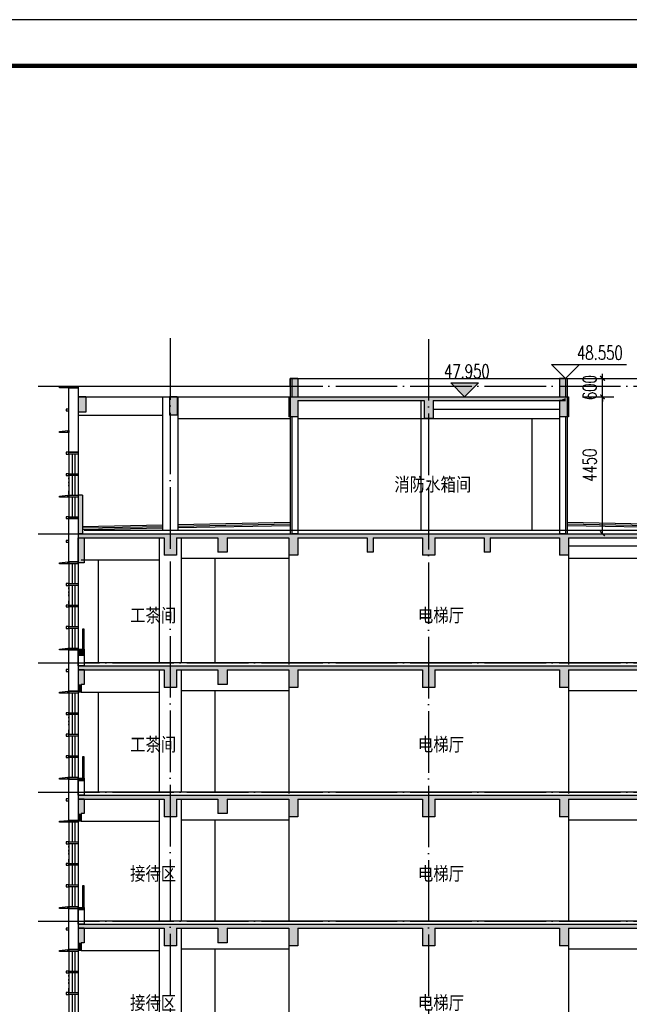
# Model space of a CAD drawing. Header units: millimetres. Extents: x 500457 to 783861, y -293374 to -162131.
# Tile 73 of 116: x 716080 to 735902, y -202151 to -170141. Entities that reach past the tile are written whole.
import ezdxf

# ---------------------------------------------------------------- set-up
doc = ezdxf.new("R2010")
doc.units = ezdxf.units.MM
doc.header["$LTSCALE"] = 1000
doc.linetypes.add('DOTE', pattern=[2.42, 2, -0.2, 0.02, -0.2])
for name, color, linetype in [('A-DOOR-FIRE', 4, 'Continuous'), ('A-SECT-SURF', 6, 'Continuous'), ('A-看线', 115, 'Continuous'), ('DIM_ELEV', 3, 'Continuous'), ('DOTE', 1, 'DOTE'), ('E_WINDOW', 4, 'Continuous'), ('EVTR', 2, 'Continuous'), ('LY_MC_section A_A$0$A31----(18)', 140, 'Continuous'), ('PUB_DIM', 3, 'Continuous'), ('PUB_HATCH', 8, 'Continuous'), ('PUB_TEXT', 7, 'Continuous'), ('PUB_TITLE', 4, 'Continuous'), ('SURFACE', 6, 'Continuous'), ('WALL', 255, 'Continuous'), ('板洞', 6, 'Continuous')]:
    doc.layers.add(name, color=color, linetype=linetype)
doc.styles.add('_TCH_DIM', font='SIMPLEX', dxfattribs={"bigfont": 'GBCBIG'})
doc.styles.add('_TCH_DIM_T3', font='SIMPLEX', dxfattribs={"width": 0.705882, "bigfont": 'GBCBIG'})
doc.styles.add('TSSD_Norm', font='tssdeng.shx', dxfattribs={"bigfont": 'hztxt.shx'})
doc.dimstyles.new('_TCH_ARCH&&150', dxfattribs={"dimtxt": 446.25, "dimasz": 150, "dimexe": 375, "dimexo": 450, "dimgap": 189.375, "dimtad": 1, "dimdec": 0, "dimzin": 0, "dimdsep": 46, "dimtxsty": '_TCH_DIM_T3', "dimblk": 'ARCHTICK', "dimcen": 0.09, "dimclrt": 7, "dimazin": 2, "dimtfac": 1, "dimtdec": 0, "dimtix": 1, "dimtmove": 2, "dimatfit": 3, "dimfxl": 1, "dimtolj": 1, "dimtzin": 0, "dimarcsym": 0})

# ---------------------------------------------------------------- blocks, each defined once
blk = doc.blocks.new('A$C7aab0e27')
at = {"layer": 'LY_MC_section A_A$0$A31----(18)'}
for points in [[(-30, 0), (-30, -60), (-300, -60), (-300, -30)], [(-30, -60), (-30, 0), (0, 0), (0, -60)]]:
    blk.add_lwpolyline(points, close=True, dxfattribs=at)
blk = doc.blocks.new('A$C37e4a2ef')
at = {"layer": 'LY_MC_section A_A$0$A31----(18)'}
blk.add_lwpolyline([(0, 0), (300, 0), (300, -60), (0, -60)], close=True, dxfattribs=at)
at = {"layer": 'A-DOOR-FIRE'}
blk.add_blockref('A$C7aab0e27', (0, 0), dxfattribs=at)
blk = doc.blocks.new('A$C42b86bd6')
at = {"layer": 'LY_MC_section A_A$0$A31----(18)'}
for points in [[(90, 0), (0, 0), (0, -60), (90, -60)], [(90, 0), (390, 0), (390, -60), (90, -60)]]:
    blk.add_lwpolyline(points, close=True, dxfattribs=at)
blk = doc.blocks.new('A$C827e71c0')
at = {"layer": 'LY_MC_section A_A$0$A31----(18)'}
blk.add_lwpolyline([(0, 0), (-90, 0), (-90, -60), (0, -60)], close=True, dxfattribs=at)
blk = doc.blocks.new('A$C3da70275')
at = {"layer": 'PUB_HATCH'}
for points in [[(0, -80), (0, -550), (200, -550), (200, -80)], [(100, -550), (0, -550), (0, -800), (100, -800)], [(0, -3600), (200, -3600), (200, -3670), (0, -3670)]]:
    blk.add_hatch(color=256, dxfattribs=at).paths.add_polyline_path(points)
at = {"layer": 'EVTR'}
blk.add_lwpolyline([(200, -3600), (200, -2900), (140, -2900), (140, -3600)], dxfattribs=at)
at = {"layer": 'WALL', "color": 0}
for p, q in [((0, -80), (0, -550)), ((200, -80), (0, -80)), ((200, -80), (200, -550)), ((0, -550), (0, -800)), ((200, -550), (100, -550)), ((100, -550), (100, -800)), ((100, -800), (0, -800))]:
    blk.add_line(p, q, dxfattribs=at)
at = {"layer": 'WALL'}
for points in [[(0, -3600), (200, -3600), (200, -3670), (0, -3670)], [(0, -3670), (200, -3670), (200, -4150), (0, -4150)]]:
    blk.add_lwpolyline(points, close=True, dxfattribs=at)
blk = doc.blocks.new('$EWDLib$00001159')
for p, q in [((0, 0), (0, 1500)), ((84, 0), (84, 1500)), ((156, 0), (156, 1500)), ((240, 0), (240, 1500))]:
    blk.add_line(p, q)
blk = doc.blocks.new('A$Cbfcdd665')
at = {"layer": 'PUB_HATCH'}
for points in [[(600, -5000), (800, -5000), (800, -5820), (600, -5820)], [(600, -8620), (800, -8620), (800, -8820), (600, -8820)]]:
    blk.add_hatch(color=256, dxfattribs=at).paths.add_polyline_path(points)
at = {"layer": 'EVTR'}
blk.add_lwpolyline([(800, -8620), (800, -7970), (740, -7970), (740, -8620)], dxfattribs=at)
at = {"layer": 'LY_MC_section A_A$0$A31----(18)'}
for points in [[(300, -300), (290, -300), (290, -350), (300, -350)], [(300, -130), (600, -130), (600, -2220), (300, -2220)], [(300, -400), (290, -400), (290, -450), (300, -450)], [(300, -550), (290, -550), (290, -600), (300, -600)], [(300, -650), (290, -650), (290, -750), (300, -750)], [(300, -950), (290, -950), (290, -1000), (300, -1000)], [(300, -1080), (290, -1080), (290, -1130), (300, -1130)], [(300, -1180), (290, -1180), (290, -1230), (300, -1230)], [(300, -1380), (290, -1380), (290, -1480), (300, -1480)], [(300, -3050), (290, -3050), (290, -3100), (300, -3100)], [(300, -3180), (290, -3180), (290, -3230), (300, -3230)], [(300, -3280), (290, -3280), (290, -3330), (300, -3330)], [(300, -3480), (290, -3480), (290, -3580), (300, -3580)], [(300, -4380), (600, -4380), (600, -5790), (300, -5790)], [(300, -4570), (290, -4570), (290, -4670), (300, -4670)], [(300, -4770), (290, -4770), (290, -4870), (300, -4870)], [(300, -4920), (290, -4920), (290, -4970), (300, -4970)], [(300, -5220), (290, -5220), (290, -5270), (300, -5270)], [(300, -5320), (290, -5320), (290, -5370), (300, -5370)], [(300, -5420), (290, -5420), (290, -5470), (300, -5470)], [(300, -5570), (290, -5570), (290, -5670), (300, -5670)], [(300, -6620), (290, -6620), (290, -6670), (300, -6670)], [(300, -6750), (290, -6750), (290, -6800), (300, -6800)], [(300, -6850), (290, -6850), (290, -6900), (300, -6900)], [(300, -7050), (290, -7050), (290, -7150), (300, -7150)], [(300, -8770), (290, -8770), (290, -8870), (300, -8870)], [(300, -8650), (600, -8650), (600, -9990), (300, -9990)], [(300, -8970), (290, -8970), (290, -9070), (300, -9070)], [(300, -9120), (290, -9120), (290, -9170), (300, -9170)], [(300, -9420), (290, -9420), (290, -9470), (300, -9470)], [(300, -9520), (290, -9520), (290, -9570), (300, -9570)], [(300, -9620), (290, -9620), (290, -9670), (300, -9670)], [(300, -9770), (290, -9770), (290, -9870), (300, -9870)], [(300, -10820), (290, -10820), (290, -10870), (300, -10870)], [(300, -10950), (290, -10950), (290, -11000), (300, -11000)], [(300, -11050), (290, -11050), (290, -11100), (300, -11100)], [(300, -11250), (290, -11250), (290, -11350), (300, -11350)], [(300, -12970), (290, -12970), (290, -13070), (300, -13070)], [(300, -12850), (600, -12850), (600, -14190), (300, -14190)], [(300, -13170), (290, -13170), (290, -13270), (300, -13270)], [(300, -13320), (290, -13320), (290, -13370), (300, -13370)], [(300, -13620), (290, -13620), (290, -13670), (300, -13670)], [(300, -13720), (290, -13720), (290, -13770), (300, -13770)], [(300, -13820), (290, -13820), (290, -13870), (300, -13870)], [(300, -13970), (290, -13970), (290, -14070), (300, -14070)], [(300, -15020), (290, -15020), (290, -15070), (300, -15070)], [(300, -15150), (290, -15150), (290, -15200), (300, -15200)], [(300, -15250), (290, -15250), (290, -15300), (300, -15300)], [(300, -15450), (290, -15450), (290, -15550), (300, -15550)], [(300, -17170), (290, -17170), (290, -17270), (300, -17270)], [(300, -17050), (600, -17050), (600, -18390), (300, -18390)], [(300, -17370), (290, -17370), (290, -17470), (300, -17470)], [(300, -17520), (290, -17520), (290, -17570), (300, -17570)], [(300, -17820), (290, -17820), (290, -17870), (300, -17870)], [(300, -17920), (290, -17920), (290, -17970), (300, -17970)], [(300, -18020), (290, -18020), (290, -18070), (300, -18070)], [(300, -18170), (290, -18170), (290, -18270), (300, -18270)], [(300, -19220), (290, -19220), (290, -19270), (300, -19270)], [(300, -19350), (290, -19350), (290, -19400), (300, -19400)], [(300, -19450), (290, -19450), (290, -19500), (300, -19500)], [(300, -19650), (290, -19650), (290, -19750), (300, -19750)]]:
    blk.add_lwpolyline(points, close=True, dxfattribs=at)
at = {"layer": 'WALL'}
for points in [[(600, -5000), (800, -5000), (800, -5820), (600, -5820)], [(600, -8620), (800, -8620), (800, -8820), (600, -8820)], [(600, -8820), (800, -8820), (800, -9170), (600, -9170)]]:
    blk.add_lwpolyline(points, close=True, dxfattribs=at)
at = {"layer": 'A-DOOR-FIRE'}
for name, p in [('A$C37e4a2ef', (300, -70)), ('A$C827e71c0', (300, -820)), ('A$C7aab0e27', (300, -1520)), ('A$C42b86bd6', (210, -2220)), ('A$C42b86bd6', (210, -2920)), ('A$C37e4a2ef', (300, -3620)), ('A$C42b86bd6', (210, -4320)), ('A$C827e71c0', (300, -5090)), ('A$C37e4a2ef', (300, -5790)), ('A$C42b86bd6', (210, -6490)), ('A$C37e4a2ef', (300, -8590)), ('A$C37e4a2ef', (300, -8590)), ('A$C827e71c0', (300, -9290)), ('A$C37e4a2ef', (300, -9990)), ('A$C42b86bd6', (210, -10690)), ('A$C37e4a2ef', (300, -12790)), ('A$C37e4a2ef', (300, -12790)), ('A$C827e71c0', (300, -13490)), ('A$C37e4a2ef', (300, -14190)), ('A$C42b86bd6', (210, -14890)), ('A$C37e4a2ef', (300, -16990)), ('A$C37e4a2ef', (300, -16990)), ('A$C827e71c0', (300, -17690)), ('A$C37e4a2ef', (300, -18390)), ('A$C42b86bd6', (210, -19090))]:
    blk.add_blockref(name, p, dxfattribs=at)
at = {"layer": 'LY_MC_section A_A$0$A31----(18)', "rotation": 179.9999999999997}
for p, xscale, yscale in [((600, -2280), 1.250000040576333, 0.4266666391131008), ((600, -2980), 1.249999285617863, 0.426666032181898), ((600, -3680), 1.249999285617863, 0.426666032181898), ((600, -5850), 1.250000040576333, 0.4266666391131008), ((600, -6550), 1.250000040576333, 0.4266666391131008), ((600, -7250), 1.250000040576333, 0.4266666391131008), ((600, -7950), 1.250000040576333, 0.4266666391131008), ((600, -10050), 1.250000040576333, 0.4266666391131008), ((600, -10750), 1.250000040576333, 0.4266666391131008), ((600, -11450), 1.250000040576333, 0.4266666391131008), ((600, -12150), 1.250000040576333, 0.4266666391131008), ((600, -14250), 1.250000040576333, 0.4266666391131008), ((600, -14950), 1.250000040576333, 0.4266666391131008), ((600, -15650), 1.250000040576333, 0.4266666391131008), ((600, -16350), 1.250000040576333, 0.4266666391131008), ((600, -18450), 1.250000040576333, 0.4266666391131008), ((600, -19150), 1.250000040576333, 0.4266666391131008), ((600, -19850), 1.250000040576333, 0.4266666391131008)]:
    blk.add_blockref('$EWDLib$00001159', p, dxfattribs=dict(at, xscale=xscale, yscale=yscale))
at = {"layer": 'LY_MC_section A_A$0$A31----(18)'}
for p in [(210, -7190), (210, -7890), (210, -11390), (210, -12090), (210, -15590), (210, -16290), (210, -19790)]:
    blk.add_blockref('A$C42b86bd6', p, dxfattribs=at)
at = {"layer": '板洞'}
for p in [(600, -9220), (600, -13420), (600, -17620)]:
    blk.add_blockref('A$C3da70275', p, dxfattribs=at)
blk = doc.blocks.new('A$Cea3862ed')
at = {"layer": 'PUB_HATCH'}
for points in [[(-300, -230), (2500, -230), (2700, -187), (2700, -100), (-300, -100)], [(2700, -187), (2500, -230), (2500, -800), (2900, -800), (2900, -230)], [(2700, -187), (2900, -230), (4250, -230), (4400, -187), (4400, -100), (2700, -100)], [(4400, -187), (4250, -230), (4250, -700), (4550, -700), (4550, -230)], [(4400, -187), (4550, -230), (6550, -230), (6700, -187), (6700, -100), (4400, -100)], [(6700, -187), (6550, -230), (6550, -800), (6850, -800), (6850, -230)], [(6700, -187), (6850, -230), (9100, -230), (9200, -187), (9200, -100), (6700, -100)], [(9200, -187), (9100, -230), (9100, -700), (9300, -700), (9300, -230)], [(9200, -187), (9300, -230), (10900, -230), (11100, -187), (11100, -100), (9200, -100)], [(11100, -187), (10900, -230), (10900, -800), (11300, -800), (11300, -230)], [(11100, -187), (11300, -230), (12900, -230), (13000, -187), (13000, -100), (11100, -100)], [(13000, -187), (12900, -230), (12900, -700), (13100, -700), (13100, -230)], [(13000, -187), (13100, -230), (15350, -230), (15500, -187), (15500, -100), (13000, -100)], [(15500, -187), (15350, -230), (15350, -800), (15650, -800), (15650, -230)], [(15500, -187), (15650, -230), (18025, -230), (18192, -187), (18275, -100), (15500, -100)], [(18192, -187), (18025, -230), (18025, -700), (18275, -700), (18275, -230)], [(18192, -187), (18275, -230), (19300, -230), (19500, -187), (19500, -100), (18275, -100)], [(19500, -187), (19300, -230), (19300, -800), (19700, -800), (19700, -230)], [(19500, -187), (19700, -230), (22500, -230), (22500, -100), (19500, -100)]]:
    blk.add_hatch(color=256, dxfattribs=at).paths.add_polyline_path(points)
at = {"layer": 'A-SECT-SURF'}
blk.add_line((22300, 0), (-100, 0), dxfattribs=at)
at = {"layer": 'A-看线'}
for p, q in [((2350, -4300), (2350, -230)), ((3050, -230), (3050, -4300)), ((19150, -4300), (19150, -230)), ((19850, -230), (19850, -4300)), ((15650, -500), (18025, -500)), ((18275, -500), (19150, -500)), ((15650, -900), (19150, -900))]:
    blk.add_line(p, q, dxfattribs=at)
for points in [[(-200, -950), (2350, -950)], [(349, -950), (349, -4300)], [(3050, -900), (6550, -900)], [(4150, -900), (4150, -4300)], [(6550, -800), (6550, -4350)], [(15650, -800), (15650, -4350)], [(19850, -950), (22400, -950)]]:
    blk.add_lwpolyline(points, dxfattribs=at)
at = {"layer": 'WALL'}
for p, q in [((-300, -100), (2700, -100)), ((-300, -100), (-300, -230)), ((-300, -230), (2500, -230)), ((2500, -230), (2500, -800)), ((2700, -100), (4400, -100)), ((2900, -230), (2900, -800)), ((2900, -230), (4250, -230)), ((4250, -230), (4250, -700)), ((4400, -100), (6700, -100)), ((4550, -230), (4550, -700)), ((4550, -230), (6550, -230)), ((6550, -230), (6550, -800)), ((6700, -100), (9200, -100)), ((6850, -230), (6850, -800)), ((6850, -230), (9100, -230)), ((9100, -230), (9100, -700)), ((9200, -100), (11100, -100)), ((9300, -230), (9300, -700)), ((9300, -230), (10900, -230)), ((10900, -230), (10900, -800)), ((11100, -100), (13000, -100)), ((11300, -230), (11300, -800)), ((11300, -230), (12900, -230)), ((12900, -230), (12900, -700)), ((13000, -100), (15500, -100)), ((13100, -230), (13100, -700)), ((13100, -230), (15350, -230)), ((15350, -230), (15350, -800)), ((15500, -100), (18275, -100)), ((15650, -230), (15650, -800)), ((15650, -230), (18025, -230)), ((18025, -230), (18025, -700)), ((18275, -100), (19500, -100)), ((18275, -230), (18275, -700)), ((18275, -230), (19300, -230)), ((19300, -230), (19300, -800)), ((19500, -100), (22500, -100)), ((19700, -230), (19700, -800)), ((19700, -230), (22500, -230)), ((22500, -100), (22500, -230)), ((2900, -800), (2500, -800)), ((4550, -700), (4250, -700)), ((6850, -800), (6550, -800)), ((9300, -700), (9100, -700)), ((11300, -800), (10900, -800)), ((13100, -700), (12900, -700)), ((15650, -800), (15350, -800)), ((18275, -700), (18025, -700)), ((19700, -800), (19300, -800))]:
    blk.add_line(p, q, dxfattribs=at)
at = {"layer": 'WALL', "color": 0}
blk.add_lwpolyline([(18050, -4300), (18250, -4300), (18250, -4400), (18050, -4400)], close=True, dxfattribs=at)
at = {"layer": 'E_WINDOW', "xscale": 0.8333333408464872, "yscale": 2.399997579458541, "rotation": 179.9999999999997}
blk.add_blockref('$EWDLib$00001159', (18250, -700), dxfattribs=at)
blk = doc.blocks.new('A$Cee851c36')
at = {"layer": 'PUB_HATCH'}
for points in [[(-200, -230), (2600, -230), (2800, -187), (2800, -100), (-200, -100)], [(2800, -187), (2600, -230), (2600, -800), (3000, -800), (3000, -230)], [(2800, -187), (3000, -230), (4350, -230), (4500, -187), (4500, -100), (2800, -100)], [(4500, -187), (4350, -230), (4350, -700), (4650, -700), (4650, -230)], [(4500, -187), (4650, -230), (6650, -230), (6800, -187), (6800, -100), (4500, -100)], [(6800, -187), (6650, -230), (6650, -800), (6950, -800), (6950, -230)], [(6800, -187), (6950, -230), (11000, -230), (11200, -187), (11200, -100), (6800, -100)], [(11200, -187), (11000, -230), (11000, -800), (11400, -800), (11400, -230)], [(11200, -187), (11400, -230), (15450, -230), (15600, -187), (15600, -100), (11200, -100)], [(15600, -187), (15450, -230), (15450, -800), (15750, -800), (15750, -230)], [(15600, -187), (15750, -230), (18125, -230), (18292, -187), (18375, -100), (15600, -100)], [(18292, -187), (18125, -230), (18125, -700), (18375, -700), (18375, -230)], [(18292, -187), (18375, -230), (19400, -230), (19600, -187), (19600, -100), (18375, -100)], [(19600, -187), (19400, -230), (19400, -800), (19800, -800), (19800, -230)], [(19600, -187), (19800, -230), (22600, -230), (22600, -100), (19600, -100)]]:
    blk.add_hatch(color=256, dxfattribs=at).paths.add_polyline_path(points)
at = {"layer": 'A-SECT-SURF'}
blk.add_line((22400, 0), (0, 0), dxfattribs=at)
at = {"layer": 'A-看线'}
for p, q in [((2450, -4200), (2450, -230)), ((3150, -230), (3150, -4200)), ((19250, -4200), (19250, -230)), ((19950, -230), (19950, -4200)), ((15750, -900), (19250, -900))]:
    blk.add_line(p, q, dxfattribs=at)
for points in [[(-100, -950), (2450, -950)], [(3150, -900), (6650, -900)], [(4250, -900), (4250, -4200)], [(6650, -750), (6650, -4200)], [(15750, -750), (15750, -4200)], [(18150, -900), (18150, -4200)], [(19950, -950), (22500, -950)]]:
    blk.add_lwpolyline(points, dxfattribs=at)
at = {"layer": 'WALL'}
for p, q in [((-200, -100), (2800, -100)), ((-200, -100), (-200, -230)), ((-200, -230), (2600, -230)), ((2600, -230), (2600, -800)), ((2800, -100), (4500, -100)), ((3000, -230), (3000, -800)), ((3000, -230), (4350, -230)), ((4350, -230), (4350, -700)), ((4500, -100), (6800, -100)), ((4650, -230), (4650, -700)), ((4650, -230), (6650, -230)), ((6650, -230), (6650, -800)), ((6800, -100), (11200, -100)), ((6950, -230), (6950, -800)), ((6950, -230), (11000, -230)), ((11000, -230), (11000, -800)), ((11200, -100), (15600, -100)), ((11400, -230), (11400, -800)), ((11400, -230), (15450, -230)), ((15450, -230), (15450, -800)), ((15600, -100), (18375, -100)), ((15750, -230), (15750, -800)), ((15750, -230), (18125, -230)), ((18125, -230), (18125, -700)), ((18375, -100), (19600, -100)), ((18375, -230), (18375, -700)), ((18375, -230), (19400, -230)), ((19400, -230), (19400, -800)), ((19600, -100), (22600, -100)), ((19800, -230), (19800, -800)), ((19800, -230), (22600, -230)), ((22600, -100), (22600, -230)), ((3000, -800), (2600, -800)), ((4650, -700), (4350, -700)), ((6950, -800), (6650, -800)), ((11400, -800), (11000, -800)), ((15750, -800), (15450, -800)), ((18375, -700), (18125, -700)), ((19800, -800), (19400, -800))]:
    blk.add_line(p, q, dxfattribs=at)
at = {"layer": 'PUB_TEXT', "style": 'TSSD_Norm'}
for s, p in [('接待区', (1492, -2920)), ('电梯厅', (10850, -2920)), ('接待区', (19250, -2920))]:
    blk.add_text(s, height=500, dxfattribs=at).set_placement(p)
blk = doc.blocks.new('A$C491a6cfb')
at = {"layer": 'PUB_HATCH'}
for points in [[(-200, -230), (2600, -230), (2800, -187), (2800, -100), (-200, -100)], [(2800, -187), (2600, -230), (2600, -800), (3000, -800), (3000, -230)], [(2800, -187), (3000, -230), (4350, -230), (4500, -187), (4500, -100), (2800, -100)], [(4500, -187), (4350, -230), (4350, -700), (4650, -700), (4650, -230)], [(4500, -187), (4650, -230), (6650, -230), (6800, -187), (6800, -100), (4500, -100)], [(6800, -187), (6650, -230), (6650, -800), (6950, -800), (6950, -230)], [(6800, -187), (6950, -230), (11000, -230), (11200, -187), (11200, -100), (6800, -100)], [(11200, -187), (11000, -230), (11000, -800), (11400, -800), (11400, -230)], [(11200, -187), (11400, -230), (15450, -230), (15600, -187), (15600, -100), (11200, -100)], [(15600, -187), (15450, -230), (15450, -800), (15750, -800), (15750, -230)], [(15600, -187), (15750, -230), (18125, -230), (18292, -187), (18375, -100), (15600, -100)], [(18292, -187), (18125, -230), (18125, -700), (18375, -700), (18375, -230)], [(18292, -187), (18375, -230), (19400, -230), (19600, -187), (19600, -100), (18375, -100)], [(19600, -187), (19400, -230), (19400, -800), (19800, -800), (19800, -230)], [(19600, -187), (19800, -230), (22600, -230), (22600, -100), (19600, -100)]]:
    blk.add_hatch(color=256, dxfattribs=at).paths.add_polyline_path(points)
at = {"layer": 'A-SECT-SURF'}
blk.add_line((22400, 0), (0, 0), dxfattribs=at)
at = {"layer": 'A-看线'}
for p, q in [((2450, -4200), (2450, -230)), ((3150, -230), (3150, -4200)), ((19250, -4200), (19250, -230)), ((19950, -230), (19950, -4200)), ((15750, -900), (18150, -900)), ((18350, -900), (19250, -900))]:
    blk.add_line(p, q, dxfattribs=at)
for points in [[(-100, -950), (2450, -950)], [(449, -950), (449, -4200)], [(3150, -900), (6650, -900)], [(4250, -900), (4250, -4200)], [(6650, -750), (6650, -4200)], [(6650, -800), (6650, -4250)], [(15750, -750), (15750, -4200)], [(15750, -800), (15750, -4250)], [(19950, -950), (22500, -950)]]:
    blk.add_lwpolyline(points, dxfattribs=at)
at = {"layer": 'WALL'}
for p, q in [((-200, -100), (2800, -100)), ((-200, -100), (-200, -230)), ((-200, -230), (2600, -230)), ((2600, -230), (2600, -800)), ((2800, -100), (4500, -100)), ((3000, -230), (3000, -800)), ((3000, -230), (4350, -230)), ((4350, -230), (4350, -700)), ((4500, -100), (6800, -100)), ((4650, -230), (4650, -700)), ((4650, -230), (6650, -230)), ((6650, -230), (6650, -800)), ((6800, -100), (11200, -100)), ((6950, -230), (6950, -800)), ((6950, -230), (11000, -230)), ((11000, -230), (11000, -800)), ((11200, -100), (15600, -100)), ((11400, -230), (11400, -800)), ((11400, -230), (15450, -230)), ((15450, -230), (15450, -800)), ((15600, -100), (18375, -100)), ((15750, -230), (15750, -800)), ((15750, -230), (18125, -230)), ((18125, -230), (18125, -700)), ((18375, -100), (19600, -100)), ((18375, -230), (18375, -700)), ((18375, -230), (19400, -230)), ((19400, -230), (19400, -800)), ((19600, -100), (22600, -100)), ((19800, -230), (19800, -800)), ((19800, -230), (22600, -230)), ((22600, -100), (22600, -230)), ((3000, -800), (2600, -800)), ((4650, -700), (4350, -700)), ((6950, -800), (6650, -800)), ((11400, -800), (11000, -800)), ((15750, -800), (15450, -800)), ((18375, -700), (18125, -700)), ((19800, -800), (19400, -800))]:
    blk.add_line(p, q, dxfattribs=at)
at = {"layer": 'E_WINDOW', "xscale": 0.8333333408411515, "yscale": 2.333333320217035, "rotation": 179.9999999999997}
blk.add_blockref('$EWDLib$00001159', (18350, -700), dxfattribs=at)
at = {"layer": 'PUB_TEXT', "style": 'TSSD_Norm'}
for s, p in [('工茶间', (1492, -2920)), ('电梯厅', (10850, -2920)), ('会议室', (19250, -2920))]:
    blk.add_text(s, height=500, dxfattribs=at).set_placement(p)
blk = doc.blocks.new('_ArchTick')
at = {"color": 0, "linetype": 'ByBlock', "const_width": 0.3}
blk.add_lwpolyline([(-0.5, -0.5), (0.5, 0.5)], dxfattribs=at)
blk = doc.blocks.new('*D150')
at = {"layer": 'Defpoints', "color": 0, "transparency": 16777216}
for p in [(733927, -181801), (735029, -181801), (733927, -182401)]:
    blk.add_point(p, dxfattribs=at)
at = {"layer": 'PUB_DIM', "color": 0, "lineweight": -2, "transparency": 16777216}
for p, q in [((734377, -181801), (735404, -181801)), ((735029, -181801), (735029, -181651)), ((735029, -182401), (735029, -181801)), ((734377, -182401), (735404, -182401)), ((735029, -182401), (735029, -182551))]:
    blk.add_line(p, q, dxfattribs=at)
at = {"layer": 'PUB_DIM', "color": 0, "lineweight": -2, "transparency": 16777216, "xscale": 150, "yscale": 150, "zscale": 150}
for p, rotation in [((735029, -181801), 270), ((735029, -182401), 90)]:
    blk.add_blockref('_ArchTick', p, dxfattribs=dict(at, rotation=rotation))
at = {"layer": 'PUB_DIM', "color": 7, "transparency": 16777216, "insert": (734616, -182101), "char_height": 446.2, "attachment_point": 5, "rotation": 90, "style": '_TCH_DIM_T3'}
blk.add_mtext('\\A1;600', dxfattribs=at)
blk = doc.blocks.new('*D151')
at = {"layer": 'Defpoints', "color": 0, "transparency": 16777216}
for p in [(733927, -182401), (735029, -182401), (733927, -186851)]:
    blk.add_point(p, dxfattribs=at)
at = {"layer": 'PUB_DIM', "color": 0, "lineweight": -2, "transparency": 16777216}
for p, q in [((734377, -182401), (735404, -182401)), ((735029, -186851), (735029, -182401)), ((734377, -186851), (735404, -186851))]:
    blk.add_line(p, q, dxfattribs=at)
at = {"layer": 'PUB_DIM', "color": 0, "lineweight": -2, "transparency": 16777216, "xscale": 150, "yscale": 150, "zscale": 150}
for p, rotation in [((735029, -182401), 90), ((735029, -186851), 270)]:
    blk.add_blockref('_ArchTick', p, dxfattribs=dict(at, rotation=rotation))
at = {"layer": 'PUB_DIM', "color": 7, "transparency": 16777216, "insert": (734616, -184626), "char_height": 446.2, "attachment_point": 5, "rotation": 90, "style": '_TCH_DIM_T3'}
blk.add_mtext('\\A1;4450', dxfattribs=at)

msp = doc.modelspace()

# ---------------------------------------------------------------- hatches: boundary and pattern name
at = {"layer": 'DIM_ELEV'}
msp.add_hatch(color=256, dxfattribs=at).paths.add_polyline_path([(730545, -182400.7), (730095, -181950.7), (730995, -181950.7)])
at = {"layer": 'PUB_HATCH'}
for points in [[(724927.1, -181800.7), (724927.1, -182400.7), (725127.1, -182400.7), (725127.1, -181800.7)], [(733627.1, -181800.7), (733627.1, -182400.7), (733827.1, -182400.7), (733827.1, -181800.7)], [(717977.1, -182400.7), (717977.1, -182900.7), (718227.1, -182900.7), (718227.1, -182400.7)], [(720952.1, -182400.7), (720952.1, -183000.7), (721202.1, -183000.7), (721202.1, -182400.7)], [(724827.1, -182400.7), (725127.1, -182520.7), (729227.1, -182520.7), (729427.1, -182480.7), (729527.1, -182400.7)], [(725127.1, -182520.7), (724827.1, -182400.7), (724827.1, -183050.7), (725127.1, -183050.7)], [(729427.1, -182480.7), (729527.1, -182520.7), (733827.1, -182520.7), (733827.1, -182400.7), (729527.1, -182400.7)], [(733927.1, -182400.7), (733627.1, -182520.7), (733627.1, -183050.7), (733927.1, -183050.7)], [(733827.1, -182400.7), (733827.1, -182520.7), (733627.1, -182520.7), (733927.1, -182400.7)], [(729427.1, -182480.7), (729227.1, -182520.7), (729227.1, -183100.7), (729527.1, -183100.7), (729527.1, -182520.7)], [(717977.1, -185600.7), (717977.1, -186850.7), (718127.1, -186850.7), (718127.1, -185600.7)]]:
    msp.add_hatch(color=256, dxfattribs=at).paths.add_polyline_path(points)

# ---------------------------------------------------------------- linework, layer by layer
at = {"layer": 'A-看线'}
for p, q in [((729527.1, -182800.7), (733627.1, -182800.7)), ((725127.1, -183100.7), (733627.1, -183100.7))]:
    msp.add_line(p, q, dxfattribs=at)
for points in [[(717977.1, -182050.7), (724877.1, -182050.7), (724877.1, -181801.2), (733877.1, -181801.2), (737577.1, -181801.2), (737577.1, -182050.7), (740777.1, -182050.7)], [(717977.1, -182400.7), (724877.1, -182400.7)], [(720727.1, -182400.7), (720727.1, -186750.7)], [(721227.1, -182400.7), (721227.1, -186750.7)], [(729127.1, -182520.7), (729127.1, -186750.7)], [(717977.1, -183000.7), (720727.1, -183000.7)], [(725127.1, -183020.7), (725127.1, -186800.7)], [(733627.1, -183050.7), (733627.1, -186800.7)], [(721227.1, -183100.7), (724877.1, -183100.7)], [(732727.4, -183100.7), (732727.4, -186750.7)]]:
    msp.add_lwpolyline(points, dxfattribs=at)
at = {"layer": 'DIM_ELEV'}
for p, q in [((733827.1, -181800.7), (733377.1, -181350.7)), ((733377.1, -181350.7), (735807.1, -181350.7)), ((733827.1, -181800.7), (734277.1, -181350.7)), ((732777.1, -181800.7), (734277.1, -181800.7)), ((730545, -182400.7), (730095, -181950.7)), ((730095, -181950.7), (730995, -181950.7)), ((730545, -182400.7), (730995, -181950.7))]:
    msp.add_line(p, q, dxfattribs=at)
at = {"layer": 'DOTE'}
for p, q in [((720977.1, -180499.6), (720977.1, -239302.1)), ((729377.1, -180524.6), (729377.1, -239302.1)), ((716677.1, -182050.7), (742167.1, -182050.7)), ((716677.1, -186850.7), (742167.1, -186850.7)), ((716677.1, -191050.7), (742167.1, -191050.7)), ((716677.1, -195250.7), (742167.1, -195250.7)), ((716677.1, -199450.7), (742167.1, -199450.7))]:
    msp.add_line(p, q, dxfattribs=at)
at = {"layer": 'PUB_TITLE'}
msp.add_lwpolyline([(657892, -259240.7), (783860.9, -259240.7), (783860.9, -170140.7), (657892, -170140.7)], close=True, dxfattribs=at)
at = {"layer": 'PUB_TITLE', "const_width": 150}
msp.add_lwpolyline([(661642, -257740.7), (782360.9, -257740.7), (782360.9, -171640.7), (661642, -171640.7)], close=True, dxfattribs=at)
at = {"layer": 'SURFACE'}
for points in [[(724927.1, -181800.7), (724877.1, -181800.7), (724877.1, -186850.7)], [(733827.1, -181800.7), (733877.1, -181800.7), (733877.1, -186850.7)]]:
    msp.add_lwpolyline(points, dxfattribs=at)
at = {"layer": 'WALL'}
for p, q in [((724927.1, -181800.7), (724927.1, -182400.7)), ((725127.1, -181800.7), (724927.1, -181800.7)), ((725127.1, -181800.7), (725127.1, -182400.7)), ((733627.1, -181800.7), (733627.1, -182400.7)), ((733827.1, -181800.7), (733627.1, -181800.7)), ((733827.1, -181800.7), (733827.1, -182400.7)), ((717977.1, -182400.7), (717977.1, -182900.7)), ((718227.1, -182400.7), (717977.1, -182400.7)), ((718227.1, -182400.7), (718227.1, -182900.7)), ((720952.1, -182400.7), (720952.1, -183000.7)), ((721202.1, -182400.7), (720952.1, -182400.7)), ((721202.1, -182400.7), (721202.1, -183000.7)), ((724827.1, -182400.7), (729527.1, -182400.7)), ((724827.1, -182400.7), (724827.1, -183050.7)), ((729527.1, -182400.7), (733827.1, -182400.7)), ((733827.1, -182400.7), (733927.1, -182400.7)), ((733927.1, -182400.7), (733927.1, -183050.7)), ((725127.1, -182520.7), (729227.1, -182520.7)), ((725127.1, -182520.7), (725127.1, -183050.7)), ((729227.1, -182520.7), (729227.1, -183100.7)), ((729527.1, -182520.7), (729527.1, -183100.7)), ((729527.1, -182520.7), (733827.1, -182520.7)), ((733627.1, -182520.7), (733627.1, -183050.7)), ((733827.1, -182520.7), (733627.1, -182520.7)), ((718227.1, -182900.7), (717977.1, -182900.7)), ((721202.1, -183000.7), (720952.1, -183000.7)), ((725127.1, -183050.7), (724827.1, -183050.7)), ((724927.1, -183050.7), (724927.1, -186850.7)), ((725127.1, -183050.7), (725127.1, -186850.7)), ((733927.1, -183050.7), (733627.1, -183050.7)), ((733627.1, -183050.7), (733627.1, -186850.7)), ((733827.1, -183050.7), (733627.1, -183050.7)), ((733827.1, -183050.7), (733827.1, -186850.7)), ((729527.1, -183100.7), (729227.1, -183100.7)), ((717977.1, -185600.7), (717977.1, -186850.7)), ((718127.1, -185600.7), (717977.1, -185600.7)), ((718127.1, -185600.7), (718127.1, -186850.7)), ((718127.1, -186850.7), (717977.1, -186850.7)), ((725127.1, -186850.7), (724927.1, -186850.7)), ((733827.1, -186850.7), (733627.1, -186850.7))]:
    msp.add_line(p, q, dxfattribs=at)
at = {"layer": '板洞'}
for points in [[(724927.1, -181801.2), (724877.1, -181801.2), (724877.1, -186750.7)], [(733827.1, -181801.2), (733877.1, -181801.2), (733877.1, -186750.7)], [(718127.1, -186614.7), (720727.1, -186562.7)], [(718127.1, -186664.7), (720727.1, -186612.7)], [(721227.1, -186552.7), (724877.1, -186479.7)], [(721227.1, -186602.7), (724877.1, -186529.7)], [(721227.1, -186652.7), (724877.1, -186579.7)], [(733877.1, -186479.7), (740627.2, -186614.7)], [(733877.1, -186529.7), (737577.1, -186603.7)], [(733877.1, -186579.7), (737577.1, -186653.7)], [(718127.1, -186714.7), (720727.1, -186662.7)]]:
    msp.add_lwpolyline(points, dxfattribs=at)

# ---------------------------------------------------------------- block references
at = {"layer": 'LY_MC_section A_A$0$A31----(18)'}
msp.add_blockref('A$Cbfcdd665', (717377.1, -181980.7), dxfattribs=at)
at = {"layer": 'WALL', "color": 0}
for name, p in [('A$C491a6cfb', (718177.1, -191050.7)), ('A$Cee851c36', (718177.1, -195250.7)), ('A$Cee851c36', (718177.1, -199450.7))]:
    msp.add_blockref(name, p, dxfattribs=at)
at = {"layer": '板洞'}
msp.add_blockref('A$Cea3862ed', (718277.1, -186750.7), dxfattribs=at)

# ---------------------------------------------------------------- texts
at = {"layer": 'PUB_TEXT', "style": '_TCH_DIM', "width": 0.705882}
for s, p in [('48.550', (734202.1, -181193.2)), ('47.950', (729876, -181793.2))]:
    msp.add_text(s, height=446.25, dxfattribs=at).set_placement(p)
at = {"layer": 'PUB_TEXT', "style": 'TSSD_Norm'}
for s, p in [('消防水箱间', (728263.4, -185517.5)), ('工茶间', (719669.5, -189771)), ('电梯厅', (729027.1, -189771))]:
    msp.add_text(s, height=500, dxfattribs=at).set_placement(p)

# ---------------------------------------------------------------- dimensions: what is measured, and where the dimension line sits
at = {"layer": 'PUB_DIM'}
for p1, p2, picture, middle in [((733927.1, -182400.7), (733927.1, -181800.7), '*D150', (734616.3, -182100.7)), ((733927.1, -186850.7), (733927.1, -182400.7), '*D151', (734616.3, -184625.7))]:
    dim = msp.add_aligned_dim(p1=p1, p2=p2, distance=-1101.6, dimstyle='_TCH_ARCH&&150', dxfattribs=at)
    dim.commit()
    dim.dimension.update_dxf_attribs({"geometry": picture, "text_midpoint": middle})

doc.saveas('drawing.dxf')
